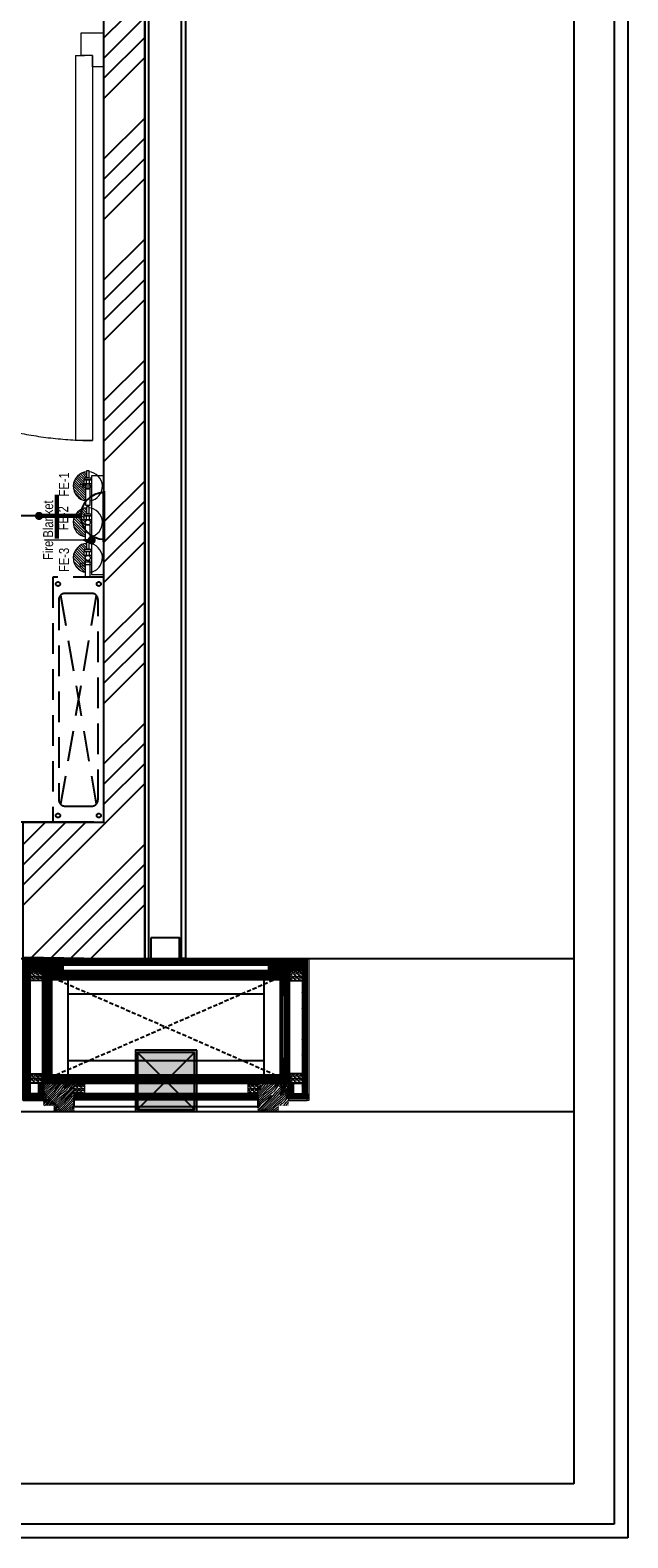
# Model space of a CAD drawing. Header units: millimetres. Extents: x 3004057 to 3043959, y -509231 to -485629.
# Tile 5 of 11: x 3009641 to 3011105, y -493597 to -489904. Entities that reach past the tile are written whole.
import ezdxf

# ---------------------------------------------------------------- set-up
doc = ezdxf.new("R2010")
doc.units = ezdxf.units.MM
doc.header["$LTSCALE"] = 1000
doc.header["$MEASUREMENT"] = 0
doc.header["$PDMODE"] = 3
doc.header["$PDSIZE"] = -1
for name, pattern in [('( Hidden )', [0.375, 0.25, -0.125]), ('DASHED', [0.75, 0.5, -0.25]), ('DASHED2', [0.375, 0.25, -0.125]), ('HIDDEN', [0.375, 0.25, -0.125])]:
    doc.linetypes.add(name, pattern=pattern)
doc.layers.get('0').update_dxf_attribs({"linetype": 'CONTINUOUS'})
doc.layers.get('Defpoints').update_dxf_attribs({"linetype": 'CONTINUOUS'})
for name, color, linetype in [('1', 1, 'CONTINUOUS'), ('2', 2, 'CONTINUOUS'), ('250', 250, 'CONTINUOUS'), ('6', 7, 'CONTINUOUS'), ('ELECTRICAL', 7, 'CONTINUOUS'), ('Equipment', 5, 'CONTINUOUS'), ('Equipment Name', 7, 'CONTINUOUS'), ('NOTES250', 4, 'CONTINUOUS'), ('PROPOSED ELEVATION', 150, 'CONTINUOUS'), ('PROPOSED M.S WORK', 150, 'CONTINUOUS'), ('PROPOSED PARTITION', 150, 'CONTINUOUS'), ('SHS150X150X5', 241, 'CONTINUOUS')]:
    doc.layers.add(name, color=color, linetype=linetype)
for name, color, linetype, lineweight in [('8', 8, 'CONTINUOUS', 0), ('9', 9, 'CONTINUOUS', 0), ('A1-WOOD', 11, 'CONTINUOUS', 15), ('door', 251, 'CONTINUOUS', 9), ('Fire Extinguisher', 1, 'CONTINUOUS', 0)]:
    doc.layers.add(name, color=color, linetype=linetype, lineweight=lineweight)
doc.layers.add('A1-SS SHEET', color=7, linetype='CONTINUOUS', lineweight=15, true_color=0xe77efc)
doc.styles.add('2.5 Arial_regular_annotative', font='arial.ttf', dxfattribs={"width": 0.8, "height": 2.5})
doc.styles.get("Standard").update_dxf_attribs({"font": 'arial.ttf'})
doc.dimstyles.new('TFS-Dim', dxfattribs={"dimtxt": 75, "dimasz": 20, "dimexe": 25, "dimexo": 25, "dimgap": 5, "dimtad": 0, "dimdec": 0, "dimzin": 0, "dimdsep": 46, "dimtxsty": 'Standard', "dimcen": 0.09, "dimclrd": 8, "dimclre": 8, "dimadec": 0, "dimazin": 0, "dimtfac": 1, "dimtdec": 0, "dimtofl": 0, "dimtmove": 0, "dimatfit": 3, "dimldrblk": 'DOT', "dimfxl": 1, "dimtolj": 1, "dimtzin": 0, "dimlwd": -1, "dimlwe": -1, "dimarcsym": 0})
pattern_1 = [(45, (-133790.86, -88292.746), (-25.455844, 25.455844), [19.2, -124.8]), (45, (-133793.404, -88290.2), (-25.455844, 25.455844), [27.44684, -116.55316]), (45, (-133795.95, -88287.655), (-25.455844, 25.455844), [34.976716, -109.023284]), (45, (-133798.495, -88285.11), (-25.455844, 25.455844), [34.976716, -109.023284]), (45, (-133801.04, -88282.564), (-25.455844, 25.455844), [27.44684, -116.55316]), (45, (-133803.587, -88280.018), (-25.455844, 25.455844), [19.2, -124.8]), (45, (-133806.132, -88277.473), (-25.455844, 25.455844), [25.255542, -118.744458]), (45, (-133808.678, -88274.927), (-25.455844, 25.455844), [102.870124, -41.129876]), (45, (-133811.223, -88272.38), (-25.455844, 25.455844), [94.623284, -49.376716]), (45, (-133813.77, -88269.836), (-25.455844, 25.455844), [14.861146, -129.138854]), (45, (-133762.01, -88267.29), (-25.455844, 25.455844), [10.976716, -133.023284]), (45, (-133762.794, -88262.08), (-25.455844, 25.455844), [12.965612, -131.034388]), (45, (-133760.025, -88254.218), (-25.455844, 25.455844), [5.46142, -138.53858]), (45, (-133765.058, -88249.185), (-25.455844, 25.455844), [5.46142, -138.53858]), (45, (-133772.92, -88251.954), (-25.455844, 25.455844), [12.965612, -131.034388]), (45, (-133778.13, -88251.168), (-25.455844, 25.455844), [10.976716, -133.023284]), (45, (-133782.334, -88251.977), (-25.455844, 25.455844), [19.327907, -124.672093]), (45, (-133795.624, -88253.388), (-25.455844, 25.455844), [66.738854, -77.261146]), (45, (-133742.368, -88244.255), (-25.455844, 25.455844), [3.423284, -140.576716]), (45, (-133744.913, -88241.71), (-25.455844, 25.455844), [8.23338, -135.76662]), (45, (-133747.46, -88239.164), (-25.455844, 25.455844), [16.150356, -127.849644]), (45, (-133750.004, -88236.62), (-25.455844, 25.455844), [26.04657, -117.95343]), (45, (-133752.55, -88234.073), (-25.455844, 25.455844), [34.29341, -109.70659]), (45, (-133755.095, -88231.527), (-25.455844, 25.455844), [41.823284, -102.176716]), (45, (-133761.03, -88232.37), (-25.455844, 25.455844), [46.61655, -97.38345]), (45, (-133716.18, -88218.07), (-25.455844, 25.455844), [9.589904, -134.410096]), (45, (-133719.254, -88214.69), (-25.455844, 25.455844), [17.074453, -126.925547]), (45, (-133716.313, -88206.32), (-25.455844, 25.455844), [10.976716, -133.023284]), (45, (-133717.1, -88201.11), (-25.455844, 25.455844), [12.965612, -131.034388]), (45, (-133714.33, -88193.25), (-25.455844, 25.455844), [5.46142, -138.53858]), (45, (-133719.363, -88188.216), (-25.455844, 25.455844), [5.46142, -138.53858]), (45, (-133727.225, -88190.985), (-25.455844, 25.455844), [12.965612, -131.034388]), (45, (-133732.435, -88190.2), (-25.455844, 25.455844), [10.976716, -133.023284]), (52.125016, (-133773.763, -88260.377), (101.8233768, 101.8233758), [14.17878, -276.062497]), (52.125016, (-133781.633, -88263.156), (101.8233768, 101.8233758), [14.191722, -276.049556]), (52.125016, (-133790.01, -88266.442), (101.8233768, 101.8233758), [19.349418, -270.89186]), (52.125016, (-133788.274, -88259.614), (101.8233768, 101.8233758), [9.67471, -280.56657]), (52.125016, (-133754.247, -88259.529), (101.8233768, 101.8233758), [19.349418, -270.89186]), (52.125016, (-133753.626, -88252.912), (101.8233768, 101.8233758), [14.191722, -276.049556]), (52.125016, (-133756.164, -88250.356), (101.8233768, 101.8233758), [14.17878, -276.062497]), (52.125016, (-133728.068, -88199.408), (101.8233768, 101.8233758), [14.17878, -276.062497]), (52.125016, (-133735.938, -88202.187), (101.8233768, 101.8233758), [14.191722, -276.049556]), (52.125016, (-133744.315, -88205.473), (101.8233768, 101.8233758), [19.349418, -270.89186]), (52.125016, (-133748.432, -88206.196), (101.8233768, 101.8233758), [9.67471, -280.56657]), (52.125016, (-133697.945, -88202.378), (101.8233768, 101.8233758), [14.512064, -275.729214]), (52.125016, (-133709.4, -88211.287), (101.8233768, 101.8233758), [29.024128, -261.21715]), (52.125016, (-133707.181, -88202.616), (101.8233768, 101.8233758), [21.263437, -268.97784]), (52.125016, (-133708.551, -88198.56), (101.8233768, 101.8233758), [19.349418, -270.89186]), (52.125016, (-133707.93, -88191.943), (101.8233768, 101.8233758), [14.191722, -276.049556]), (52.125016, (-133710.468, -88189.387), (101.8233768, 101.8233758), [14.17878, -276.062497]), (217.874984, (-133750.004, -88236.618), (-101.8233758, -101.8233768), [14.17878, -276.062497]), (37.874984, (-133777.282, -88279.17), (101.8233758, 101.8233768), [19.349418, -270.89186]), (37.874984, (-133773.996, -88270.793), (101.8233758, 101.8233768), [14.191722, -276.049556]), (37.874984, (-133771.218, -88262.923), (101.8233758, 101.8233768), [14.17878, -276.062497]), (217.874984, (-133752.55, -88234.073), (-101.8233758, -101.8233768), [14.191722, -276.049556]), (217.874984, (-133755.095, -88231.527), (-101.8233758, -101.8233768), [19.349418, -270.89186]), (217.874984, (-133761.03, -88232.37), (-101.8233758, -101.8233768), [9.67471, -280.56657]), (37.874984, (-133803.26, -88259.327), (101.8233758, 101.8233768), [9.67471, -280.56657]), (217.874984, (-133717.037, -88224.015), (-101.8233758, -101.8233768), [29.024128, -261.21715]), (217.874984, (-133716.181, -88218.068), (-101.8233758, -101.8233768), [29.024128, -261.21715]), (217.874984, (-133719.254, -88214.69), (-101.8233758, -101.8233768), [21.263437, -268.97784]), (37.874984, (-133731.587, -88218.2), (101.8233758, 101.8233768), [19.349418, -270.89186]), (37.874984, (-133728.3, -88209.824), (101.8233758, 101.8233768), [14.191722, -276.049556]), (37.874984, (-133725.522, -88201.954), (101.8233758, 101.8233768), [14.17878, -276.062497]), (217.874984, (-133704.309, -88175.65), (-101.8233758, -101.8233768), [14.17878, -276.062497]), (217.874984, (-133706.854, -88173.104), (-101.8233758, -101.8233768), [14.191722, -276.049556]), (217.874984, (-133709.4, -88170.558), (-101.8233758, -101.8233768), [19.349418, -270.89186]), (217.874984, (-133711.946, -88168.012), (-101.8233758, -101.8233768), [14.512064, -275.729214]), (45, (-133761.915, -88252.33), (-25.455844, 25.455844), [5.46142, -138.53858]), (45, (-133763.212, -88251.03), (-25.455844, 25.455844), [5.46142, -138.53858]), (45, (-133716.22, -88191.36), (-25.455844, 25.455844), [5.46142, -138.53858]), (45, (-133717.516, -88190.062), (-25.455844, 25.455844), [5.46142, -138.53858]), (37.874984, (-133767.751, -88256.868), (101.8233758, 101.8233768), [7.393872, -282.847406]), (52.125016, (-133767.751, -88256.868), (101.8233768, 101.8233758), [7.393872, -282.847406]), (217.874984, (-133753.514, -88242.63), (-101.8233758, -101.8233768), [7.393872, -282.847406]), (52.125016, (-133758.053, -88248.467), (101.8233768, 101.8233758), [7.393872, -282.847406]), (37.874984, (-133722.056, -88195.899), (101.8233758, 101.8233768), [7.393872, -282.847406]), (52.125016, (-133722.056, -88195.899), (101.8233768, 101.8233758), [7.393872, -282.847406]), (217.874984, (-133707.818, -88181.661), (-101.8233758, -101.8233768), [7.393872, -282.847406]), (52.125016, (-133712.357, -88187.497), (101.8233768, 101.8233758), [7.393872, -282.847406])]
pattern_2 = [(90, (-264122.1607, 233636.0665), (-3.175, 2e-16), []), (135, (-264122.161, 233636.0665), (-6.34999567, -6.34999567), [4.49012806, -8.98025612])]
pattern_3 = [(135, (85579.499, -135167.25), (-10.00000027, -3e-15), [4.242641, -9.899495]), (153.434949, (85576.499, -135164.25), (-10.0000001, -3e-08), [4.472136, -17.888544]), (135, (85572.499, -135162.25), (-3e-15, 10.00000027), [1.414214, -12.727922]), (116.565051, (85571.499, -135161.25), (3e-08, 10.0000001), [4.472136, -17.888544]), (135, (85579.499, -135163.25), (-10.00000027, -3e-15), [4.242641, -9.899495]), (146.309932, (85577.499, -135167.25), (-10.00000007, 8e-08), [3.605551, -32.449961]), (146.309932, (85575.499, -135162.25), (-10.00000007, 8e-08), [3.605551, -32.449961]), (116.565051, (85573.499, -135167.25), (3e-08, 10.0000001), [4.472136, -17.888544]), (146.309932, (85577.499, -135157.25), (-10.00000007, 8e-08), [3.605551, -32.449961]), (146.309932, (85575.499, -135152.25), (-10.00000007, 8e-08), [3.605551, -32.449961])]
pattern_4 = [(45, (-117.4317, 31.781), (-2.245064, 2.245064), []), (45, (-115.1867, 31.781), (-2.245064, 2.245064), [1.5875, -0.79375])]

# ---------------------------------------------------------------- blocks, each defined once
blk = doc.blocks.new('A$C5D035AAD')
at = {"true_color": 0xeb0000}
h = blk.add_hatch(color=1, dxfattribs=at)
h.dxf.hatch_style = 1
h.paths.add_polyline_path([(-75, -75), (75, -75), (75, 75), (-75, 75)])
at = {"layer": 'SHS150X150X5', "lineweight": -3}
for p, q in [((-70, -70), (70, 70)), ((-70, 70), (70, -70))]:
    blk.add_line(p, q, dxfattribs=at)
for points in [[(-75, -75), (75, -75), (75, 75), (-75, 75)], [(-70, -70), (70, -70), (70, 70), (-70, 70)]]:
    blk.add_lwpolyline(points, close=True, dxfattribs=at)
blk = doc.blocks.new('*U438')
for points in [[(0, 0), (4690.8, 0), (4690.8, -10), (0, -10)], [(0, -100), (4690.8, -100), (4690.8, -90), (0, -90)]]:
    blk.add_lwpolyline(points, close=True)
at = {"color": 8}
blk.add_lwpolyline([(4640.8, -15), (4690.8, -15), (4690.8, -85), (4640.8, -85)], close=True, dxfattribs=at)
blk = doc.blocks.new('MS-C1')
at = {"layer": 'PROPOSED M.S WORK', "lineweight": 5, "true_color": 0x545454}
h = blk.add_hatch(dxfattribs=at)
h.set_pattern_fill('ANSI33', color=251, scale=0.5)
h.set_pattern_definition([(45, (-290, 65), (-2.24506, 2.24506), []), (45, (-287.755, 65), (-2.24506, 2.24506), [1.5875, -0.79375])])
edge = h.paths.add_edge_path()
edge.add_line((-240, 115), (-290, 115))
edge.add_line((-290, 115), (-290, 65))
edge.add_line((-290, 65), (-286.4, 66.8))
edge.add_arc((-287.5, 69), 2.5, 296.5651, 360)
edge.add_line((-285, 69), (-285, 110))
edge.add_line((-285, 110), (-244, 110))
edge.add_arc((-244, 112.5), 2.5, 270, 333.4349)
edge.add_line((-241.8, 111.4), (-240, 115))
h = blk.add_hatch(dxfattribs=at)
h.set_pattern_fill('ANSI33', color=251, scale=0.5)
h.set_pattern_definition([(45, (-117.4317, 4.781), (-2.245064, 2.245064), []), (45, (-115.1867, 4.781), (-2.245064, 2.245064), [1.5875, -0.79375])])
edge = h.paths.add_edge_path()
edge.add_line((240, 115), (290, 115))
edge.add_line((290, 115), (290, 65))
edge.add_line((290, 65), (286.4, 66.8))
edge.add_arc((287.5, 69), 2.5, 180, 243.4349, ccw=False)
edge.add_line((285, 69), (285, 110))
edge.add_line((285, 110), (244, 110))
edge.add_arc((244, 112.5), 2.5, 206.5651, 270, ccw=False)
edge.add_line((241.8, 111.4), (240, 115))
h = blk.add_hatch(dxfattribs=at)
h.set_pattern_fill('ANSI33', color=251, scale=0.5)
h.set_pattern_definition(pattern_4)
edge = h.paths.add_edge_path()
edge.add_line((-240, -138), (-290, -138))
edge.add_line((-290, -138), (-290, -88))
edge.add_line((-290, -88), (-286.4, -89.8))
edge.add_arc((-287.5, -92), 2.5, 0, 63.4349, ccw=False)
edge.add_line((-285, -92), (-285, -133))
edge.add_line((-285, -133), (-244, -133))
edge.add_arc((-244, -135.5), 2.5, 26.5651, 90, ccw=False)
edge.add_line((-241.8, -134.4), (-240, -138))
h = blk.add_hatch(dxfattribs=at)
h.set_pattern_fill('ANSI33', color=251, scale=0.5)
h.set_pattern_definition(pattern_4)
edge = h.paths.add_edge_path()
edge.add_line((240, -138), (290, -138))
edge.add_line((290, -138), (290, -88))
edge.add_line((290, -88), (286.4, -89.8))
edge.add_arc((287.5, -92), 2.5, 116.5651, 180)
edge.add_line((285, -92), (285, -133))
edge.add_line((285, -133), (244, -133))
edge.add_arc((244, -135.5), 2.5, 90, 153.4349)
edge.add_line((241.8, -134.4), (240, -138))
at = {"layer": 'PROPOSED M.S WORK', "linetype": 'DASHED', "ltscale": 0.02}
for p, q in [((-290, 115), (290, -138)), ((290, 115), (-290, -138))]:
    blk.add_line(p, q, dxfattribs=at)
at = {"layer": 'PROPOSED M.S WORK'}
for p, q in [((-285, -128), (-285, 105)), ((-280, -128), (-280, 105)), ((-240, -128), (-240, 105)), ((240, -128), (240, 105)), ((280, -128), (280, 105)), ((285, -128), (285, 105))]:
    blk.add_line(p, q, dxfattribs=at)
for points in [[(-240, 115), (-290, 115), (-290, 65), (-286.4, 66.8, 0.284079), (-285, 69), (-285, 110), (-244, 110, 0.284079), (-241.8, 111.4), (-240, 115)], [(240, 115), (290, 115), (290, 65), (286.4, 66.8, -0.284079), (285, 69), (285, 110), (244, 110, -0.284079), (241.8, 111.4), (240, 115)], [(-240, -138), (-290, -138), (-290, -88), (-286.4, -89.8, -0.284079), (-285, -92), (-285, -133), (-244, -133, -0.284079), (-241.8, -134.4), (-240, -138)], [(240, -138), (290, -138), (290, -88), (286.4, -89.8, 0.284079), (285, -92), (285, -133), (244, -133, 0.284079), (241.8, -134.4), (240, -138)]]:
    blk.add_lwpolyline(points, format="xyb", dxfattribs=at)
blk.add_lwpolyline([(-290, 115), (290, 115), (290, -138), (-290, -138)], close=True, dxfattribs=at)
for points in [[(-285, 110), (285, 110)], [(-285, 105), (285, 105)], [(-240, 70), (240, 70)], [(-240, -93), (240, -93)], [(-285, -128), (285, -128)], [(-285, -133), (285, -133)]]:
    blk.add_lwpolyline(points, dxfattribs=at)
blk = doc.blocks.new('A$C47C848D8')
at = {"layer": '2'}
h = blk.add_hatch(color=40, dxfattribs=at)
h.dxf.hatch_style = 1
h.paths.add_polyline_path([(-225, -174.7), (225, -174.7), (225, -176.2), (-225, -176.2)])
at = {"layer": '250'}
h = blk.add_hatch(dxfattribs=at)
h.set_pattern_fill('DOLMIT', color=256, scale=0.5, angle=90)
h.set_pattern_definition(pattern_2)
h.paths.add_polyline_path([(334, -162.7), (346, -162.7), (346, 165.3), (334, 165.3)])
h.paths.add_polyline_path([(-334, 153.3), (334, 153.3), (334, 165.3), (-334, 165.3)])
h.paths.add_polyline_path([(-334, -162.7), (-346, -162.7), (-346, 165.3), (-334, 165.3)])
h.paths.add_polyline_path([(-312, -137.5), (-300, -137.5), (-300, -162.7), (-312, -162.7)])
h.paths.add_polyline_path([(-300, -162.7), (-346, -162.7), (-346, -174.7), (-300, -174.7)])
h.paths.add_polyline_path([(300, -162.7), (346, -162.7), (346, -174.7), (300, -174.7)])
h.paths.add_polyline_path([(312, -137.5), (300, -137.5), (300, -162.7), (312, -162.7)])
h.paths.add_polyline_path([(334, 139.5), (252, 139.5), (252, 153.3), (334, 153.3)])
h.paths.add_polyline_path([(-334, 139.5), (-252, 139.5), (-252, 153.3), (-334, 153.3)])
h = blk.add_hatch(dxfattribs=at)
h.set_pattern_fill('DOLMIT', color=256, scale=0.5, angle=90)
h.set_pattern_definition(pattern_2)
h.paths.add_polyline_path([(-290, -125.5), (290, -125.5), (290, -137.5), (-290, -137.5)])
h.paths.add_polyline_path([(-302, 139.5), (-290, 139.5), (-290, -137.5), (-302, -137.5)])
h.paths.add_polyline_path([(290, -137.5), (302, -137.5), (302, 139.5), (290, 139.5)])
h.paths.add_polyline_path([(-290, 139.5), (290, 139.5), (290, 127.5), (-290, 127.5)])
h = blk.add_hatch(dxfattribs=at)
h.set_pattern_fill('DOLMIT', color=256, scale=0.5, angle=90)
h.set_pattern_definition(pattern_2)
h.paths.add_polyline_path([(225, -162.7), (-225, -162.7), (-225, -174.7), (225, -174.7)])
at = {"layer": '8'}
h = blk.add_hatch(dxfattribs=at)
h.set_pattern_fill('PGRAIN', color=256, scale=1.2, angle=45, style=0)
h.set_pattern_definition(pattern_1)
h.paths.add_polyline_path([(-300, -137.5), (-225, -137.5), (-225, -205.7), (-275, -205.7), (-275, -191.2), (-300, -191.2)])
h = blk.add_hatch(dxfattribs=at)
h.set_pattern_fill('PGRAIN', color=256, scale=1.2, angle=45, style=0)
h.set_pattern_definition(pattern_1)
h.paths.add_polyline_path([(300, -137.5), (225, -137.5), (225, -205.7), (275, -205.7), (275, -191.2), (300, -191.2)])
at = {"layer": '9'}
h = blk.add_hatch(dxfattribs=at)
h.set_pattern_fill('CSWOOD2', color=256, angle=90)
h.set_pattern_definition(pattern_3)
h.paths.add_polyline_path([(-302, 114.5), (-334, 114.5), (-334, 139.5), (-302, 139.5)])
h = blk.add_hatch(dxfattribs=at)
h.set_pattern_fill('CSWOOD2', color=256, angle=90)
h.set_pattern_definition(pattern_3)
h.paths.add_polyline_path([(302, 114.5), (334, 114.5), (334, 139.5), (302, 139.5)])
h = blk.add_hatch(dxfattribs=at)
h.set_pattern_fill('CSWOOD2', color=256, angle=90)
h.set_pattern_definition(pattern_3)
h.paths.add_polyline_path([(-302, -112.5), (-334, -112.5), (-334, -137.5), (-302, -137.5)])
h = blk.add_hatch(dxfattribs=at)
h.set_pattern_fill('CSWOOD2', color=256, angle=90)
h.set_pattern_definition([(135, (85684.999, -135192.363), (-10.00000027, -3e-15), [4.242641, -9.899495]), (153.434949, (85681.999, -135189.3632), (-10.0000001, -3e-08), [4.472136, -17.888544]), (135, (85677.999, -135187.363), (-3e-15, 10.00000027), [1.414214, -12.727922]), (116.565051, (85676.999, -135186.3632), (3e-08, 10.0000001), [4.472136, -17.888544]), (135, (85684.999, -135188.363), (-10.00000027, -3e-15), [4.242641, -9.899495]), (146.309932, (85682.999, -135192.363), (-10.00000007, 8e-08), [3.605551, -32.449961]), (146.309932, (85680.999, -135187.363), (-10.00000007, 8e-08), [3.605551, -32.449961]), (116.565051, (85678.999, -135192.3632), (3e-08, 10.0000001), [4.472136, -17.888544]), (146.309932, (85682.999, -135182.363), (-10.00000007, 8e-08), [3.605551, -32.449961]), (146.309932, (85680.999, -135177.363), (-10.00000007, 8e-08), [3.605551, -32.449961])])
h.paths.add_polyline_path([(-200, -137.5), (-225, -137.5), (-225, -162.7), (-200, -162.7)])
h = blk.add_hatch(dxfattribs=at)
h.set_pattern_fill('CSWOOD2', color=256, angle=90)
h.set_pattern_definition([(135, (86109.999, -135192.363), (-10.00000027, -3e-15), [4.242641, -9.899495]), (153.434949, (86106.999, -135189.3632), (-10.0000001, -3e-08), [4.472136, -17.888544]), (135, (86102.999, -135187.363), (-3e-15, 10.00000027), [1.414214, -12.727922]), (116.565051, (86101.999, -135186.3632), (3e-08, 10.0000001), [4.472136, -17.888544]), (135, (86109.999, -135188.363), (-10.00000027, -3e-15), [4.242641, -9.899495]), (146.309932, (86107.999, -135192.363), (-10.00000007, 8e-08), [3.605551, -32.449961]), (146.309932, (86105.999, -135187.363), (-10.00000007, 8e-08), [3.605551, -32.449961]), (116.565051, (86103.999, -135192.3632), (3e-08, 10.0000001), [4.472136, -17.888544]), (146.309932, (86107.999, -135182.363), (-10.00000007, 8e-08), [3.605551, -32.449961]), (146.309932, (86105.999, -135177.363), (-10.00000007, 8e-08), [3.605551, -32.449961])])
h.paths.add_polyline_path([(225, -137.5), (200, -137.5), (200, -162.7), (225, -162.7)])
h = blk.add_hatch(dxfattribs=at)
h.set_pattern_fill('CSWOOD2', color=256, angle=90)
h.set_pattern_definition(pattern_3)
h.paths.add_polyline_path([(302, -112.5), (334, -112.5), (334, -137.5), (302, -137.5)])
at = {"layer": '1'}
for points in [[(-334, -162.7), (-346, -162.7), (-346, 165.3), (-334, 165.3)], [(-334, 153.3), (334, 153.3), (334, 165.3), (-334, 165.3)], [(-334, 139.5), (-252, 139.5), (-252, 153.3), (-334, 153.3)], [(334, 139.5), (252, 139.5), (252, 153.3), (334, 153.3)], [(334, -162.7), (346, -162.7), (346, 165.3), (334, 165.3)], [(-302, 139.5), (-290, 139.5), (-290, -137.5), (-302, -137.5)], [(-290, 139.5), (290, 139.5), (290, 127.5), (-290, 127.5)], [(290, -137.5), (302, -137.5), (302, 139.5), (290, 139.5)], [(-312, -137.5), (-300, -137.5), (-300, -162.7), (-312, -162.7)], [(-290, -125.5), (290, -125.5), (290, -137.5), (-290, -137.5)], [(312, -137.5), (300, -137.5), (300, -162.7), (312, -162.7)], [(-300, -162.7), (-346, -162.7), (-346, -174.7), (-300, -174.7)], [(225, -162.7), (-225, -162.7), (-225, -174.7), (225, -174.7)], [(300, -162.7), (346, -162.7), (346, -174.7), (300, -174.7)]]:
    blk.add_lwpolyline(points, close=True, dxfattribs=at)
at = {"layer": '2', "color": 40}
blk.add_lwpolyline([(-225, -174.7), (225, -174.7), (225, -176.2), (-225, -176.2)], close=True, dxfattribs=at)
at = {"layer": '6', "linetype": 'ByBlock', "const_width": 1}
for points in [[(-225, -137.5), (-300, -137.5), (-300, -191.2), (-275, -191.2), (-275, -205.7), (-225, -205.7)], [(225, -137.5), (300, -137.5), (300, -191.2), (275, -191.2), (275, -205.7), (225, -205.7)]]:
    blk.add_lwpolyline(points, close=True, dxfattribs=at)
at = {"layer": '6'}
blk.add_lwpolyline([(-225, -176.2), (225, -176.2), (225, -194.2), (-225, -194.2)], close=True, dxfattribs=at)
at = {"layer": 'A1-SS SHEET'}
for points in [[(-350, -178.7), (-346, -178.7), (-346, 169.3), (-350, 169.3)], [(-346, 169.3), (346, 169.3), (346, 165.3), (-346, 165.3)], [(346, 169.3), (350, 169.3), (350, -178.7), (346, -178.7)], [(-300, -174.7), (-346, -174.7), (-346, -178.7), (-300, -178.7)], [(346, -174.7), (300, -174.7), (300, -178.7), (346, -178.7)]]:
    blk.add_lwpolyline(points, close=True, dxfattribs=at)
at = {"layer": 'A1-WOOD'}
for points in [[(-302, 114.5), (-334, 114.5), (-334, 139.5), (-302, 139.5)], [(302, 114.5), (334, 114.5), (334, 139.5), (302, 139.5)], [(-302, -137.5), (-334, -137.5), (-334, -112.5), (-302, -112.5)], [(-225, -137.5), (-200, -137.5), (-200, -162.7), (-225, -162.7)], [(200, -162.7), (225, -162.7), (225, -137.5), (200, -137.5)], [(302, -137.5), (334, -137.5), (334, -112.5), (302, -112.5)]]:
    blk.add_lwpolyline(points, close=True, dxfattribs=at)
blk.add_blockref('MS-C1', (0, 12.5))
blk = doc.blocks.new('asfsdasad')
at = {"lineweight": 13}
for p, q in [((511760.89, 100288.07), (511715.81, 100288.07)), ((511715.81, 100286.08), (511715.81, 100288.07)), ((511760.89, 100288.07), (511760.89, 100287.01)), ((511760.89, 100286.08), (511715.81, 100286.08))]:
    blk.add_line(p, q, dxfattribs=at)
for points in [[(511759.53, 100332.54), (511759.53, 100331.21), (511760.86, 100331.21), (511760.86, 100329.89), (511763.51, 100329.89), (511763.51, 100332.54)], [(511759.56, 100284.76), (511759.56, 100286.08), (511760.89, 100286.08), (511760.89, 100287.41), (511763.54, 100287.41), (511763.54, 100284.76)]]:
    blk.add_lwpolyline(points, close=True, dxfattribs=at)
at = {"linetype": 'HIDDEN', "lineweight": 13, "ltscale": 12}
blk.add_arc((511761.3, 100285.74), 45.48, 87.1799, 179.569, dxfattribs=at)
blk = doc.blocks.new('A$C0449149f')
at = {"layer": 'Equipment', "color": 1, "linetype": 'DASHED2', "ltscale": 0.3}
for p, q in [((-81.1, 606.1), (6.1, 93.9)), ((6.1, 606.1), (-81.1, 93.9))]:
    blk.add_line(p, q, dxfattribs=at)
at = {"layer": 'Equipment', "linetype": 'DASHED2', "ltscale": 0.3}
blk.add_lwpolyline([(25, 50), (25, 650), (-100, 650), (-100, 50)], close=True, dxfattribs=at)
at = {"layer": 'Equipment', "color": 4, "linetype": 'DASHED2', "ltscale": 0.3}
blk.add_lwpolyline([(10.5, 104.5), (10.5, 595.5, 0.414214), (-4.5, 610.5), (-70.5, 610.5, 0.414214), (-85.5, 595.5), (-85.5, 104.5, 0.414214), (-70.5, 89.5), (-4.5, 89.5, 0.414214)], format="xyb", close=True, dxfattribs=at)
at = {"layer": 'Equipment Name', "linetype": 'DASHED2'}
for centre in [(-87.5, 633.6), (12.5, 633.6), (-87.5, 66.4), (12.5, 66.4)]:
    blk.add_circle(centre, 5.15, dxfattribs=at)
blk = doc.blocks.new('A$C84a09421')
at = {"layer": 'Fire Extinguisher', "color": 1, "linetype": 'Continuous', "lineweight": 0, "ltscale": 250}
for p, q in [((-40, 0), (0, 0)), ((-40, -156), (-40, 0)), ((0, 0), (0, -156)), ((-54, -202), (14, -202)), ((14, -239), (-54, -239)), ((-47, -239), (8, -239)), ((-47, -259), (-47, -239)), ((8, -259), (-47, -259)), ((0, -156), (-40, -156)), ((-34, -239), (-34, -202)), ((-29, -259), (-11, -259)), ((-29, -327), (-29, -259)), ((-11, -259), (-11, -327)), ((-5, -239), (-5, -202)), ((8, -239), (8, -259)), ((14, -202), (14, -239)), ((-11, -327), (-29, -327))]:
    blk.add_line(p, q, dxfattribs=at)
at = {"layer": 'Fire Extinguisher', "linetype": 'Continuous'}
for p, q in [((0, -44), (115, -158)), ((0, -66), (116, -183)), ((0, -89), (114, -203)), ((0, -111), (110, -221)), ((0, -134), (103, -237)), ((32, -52), (106, -127)), ((-11, -259), (34, -304)), ((-5, -197), (0, -202)), ((-1, -156), (95, -252)), ((3, -182), (86, -265)), ((8, -255), (49, -296)), ((14, -216), (75, -277)), ((14, -239), (63, -287)), ((-11, -281), (17, -310)), ((-11, -304), (-1, -314))]:
    blk.add_line(p, q, dxfattribs=at)
at = {"layer": 'Fire Extinguisher', "color": 1, "linetype": 'Continuous', "lineweight": 0, "ltscale": 250}
blk.add_circle((-20, -179), 23, dxfattribs=at)
for start, end in [(98.3362, 266.3055), (273.6945, 81.6638)]:
    blk.add_arc((-20, -179), 136, start, end, dxfattribs=at)
blk = doc.blocks.new('A$Caf37352f')
at = {"layer": 'Fire Extinguisher', "color": 3, "linetype": 'Continuous', "lineweight": 0, "ltscale": 250}
for p, q in [((-20, 179), (20, 179)), ((-20, 23), (-20, 179)), ((20, 179), (20, 23)), ((20, 23), (-20, 23)), ((-34, -23), (34, -23)), ((34, -60), (-34, -60)), ((-27, -60), (27, -60)), ((-27, -80), (-27, -60)), ((27, -80), (-27, -80)), ((-14, -60), (-14, -23)), ((-9, -80), (9, -80)), ((-9, -148), (-9, -80)), ((9, -80), (9, -148)), ((14, -60), (14, -23)), ((27, -60), (27, -80)), ((34, -23), (34, -60)), ((9, -148), (-9, -148))]:
    blk.add_line(p, q, dxfattribs=at)
at = {"layer": 'Fire Extinguisher', "color": 3, "linetype": 'Continuous'}
for p, q in [((136, 7, 0), (20, 124, 0)), ((135, -16, 0), (20, 99, 0)), ((131, -37, 0), (20, 75, 0)), ((125, -55, 0), (20, 50, 0)), ((116, -71, 0), (20, 26, 0)), ((131, 37, 0), (37, 131, 0)), ((100, 93, 0), (93, 100, 0)), ((50, -127, 0), (9, -86, 0)), ((31, -133, 0), (9, -111, 0)), ((9, -136, 0), (9, -135, 0)), ((19, -23, 0), (14, -18, 0)), ((106, -85, 0), (23, -2, 0)), ((66, -119, 0), (27, -80, 0)), ((81, -109, 0), (32, -60, 0)), ((94, -98, 0), (34, -38, 0))]:
    blk.add_line(p, q, dxfattribs=at)
at = {"layer": 'Fire Extinguisher', "color": 3, "linetype": 'Continuous', "lineweight": 0, "ltscale": 250}
blk.add_circle((0, 0), 23, dxfattribs=at)
for start, end in [(98.3362, 266.3055), (273.6945, 81.6638)]:
    blk.add_arc((0, 0), 136, start, end, dxfattribs=at)
blk = doc.blocks.new('A$Cb795810a')
at = {"layer": 'Fire Extinguisher', "color": 6, "linetype": 'Continuous', "lineweight": 0, "ltscale": 250}
for p, q in [((-20, 179), (20, 179)), ((-20, 23), (-20, 179)), ((20, 179), (20, 23)), ((20, 23), (-20, 23)), ((-34, -23), (34, -23)), ((34, -60), (-34, -60)), ((-27, -60), (27, -60)), ((-27, -80), (-27, -60)), ((27, -80), (-27, -80)), ((-14, -60), (-14, -23)), ((-9, -80), (9, -80)), ((-9, -148), (-9, -80)), ((9, -80), (9, -148)), ((14, -60), (14, -23)), ((27, -60), (27, -80)), ((34, -23), (34, -60)), ((9, -148), (-9, -148))]:
    blk.add_line(p, q, dxfattribs=at)
at = {"layer": 'Fire Extinguisher', "color": 6, "linetype": 'Continuous'}
for p, q in [((114, -75, 0), (16, 23, 0)), ((136, 1, 0), (20, 118, 0)), ((134, -22, 0), (20, 93, 0)), ((130, -42, 0), (20, 68, 0)), ((123, -59, 0), (20, 44, 0)), ((133, 29, 0), (29, 133, 0)), ((118, 69, 0), (69, 118, 0)), ((45, -129, 0), (9, -92, 0)), ((26, -134, 0), (9, -117, 0)), ((13, -23, 0), (11, -20, 0)), ((62, -121, 0), (21, -80, 0)), ((103, -89, 0), (22, -7, 0)), ((78, -112, 0), (27, -62, 0)), ((91, -101, 0), (34, -44, 0))]:
    blk.add_line(p, q, dxfattribs=at)
at = {"layer": 'Fire Extinguisher', "color": 6, "linetype": 'Continuous', "lineweight": 0, "ltscale": 250}
blk.add_circle((0, 0), 23, dxfattribs=at)
for start, end in [(98.3362, 266.3055), (273.6945, 81.6638)]:
    blk.add_arc((0, 0), 136, start, end, dxfattribs=at)
blk = doc.blocks.new('A$C74c53b19')
at = {"layer": 'Fire Extinguisher'}
blk.add_lwpolyline([(-54.6, -57.4), (404.4, -57.4), (404.4, 0), (-54.6, 0)], close=True, dxfattribs=at)
for points in [[(0, 0), (1.1, 3.6), (4.8, 18.8), (-2.1, 36), (-5.8, 54.4), (-20.7, 55.3), (-6, 28.4), (-7.4, 14.1), (-9.7, -2.8), (-9.7, 1.3), (-9.7, 2.2)], [(349.8, 0), (348.7, 3.6), (344.9, 18.8), (351.9, 36), (355.6, 54.4), (370.5, 55.3), (355.8, 28.4), (357.2, 14.1), (359.4, -2.8), (359.4, 1.3), (359.4, 2.2)]]:
    blk.add_open_spline(points, degree=3, knots=[45.919736, 45.919736, 45.919736, 45.919736, 117.751274, 355.813113, 404.916164, 451.597473, 562.986011, 755.471642, 805.849052, 820.345688, 820.345688, 820.345688, 820.345688], dxfattribs=at)
blk = doc.blocks.new('_Dot')
at = {"color": 0, "linetype": 'ByBlock', "lineweight": -2}
blk.add_line((-0.5, 0), (-1, 0), dxfattribs=at)
at = {"color": 0, "linetype": 'ByBlock', "const_width": 0.5}
blk.add_lwpolyline([(-0.25, 0, 1), (0.25, 0, 1)], format="xyb", close=True, dxfattribs=at)
blk = doc.blocks.new('A$C21C85089')
at = {"layer": 'ELECTRICAL'}
for points, const_width in [([(-42, 108.5), (43.4, 108.5)], 4.7), ([(0, 69.7), (0, 0)], 7.15), ([(-35.8, 30), (38, 30)], 7.15)]:
    blk.add_lwpolyline(points, dxfattribs=dict(at, const_width=const_width))
blk.add_arc((0, 108.5), 38.8, 180, 0, dxfattribs=at)
blk = doc.blocks.new('*D527')
at = {"layer": 'Defpoints', "color": 0, "transparency": 16777216}
for p in [(3009764.9, -491093.7), (3009485.5, -491844), (3009821.7, -491844)]:
    blk.add_point(p, dxfattribs=at)
at = {"layer": 'ELECTRICAL', "color": 8, "transparency": 16777216}
for p, q in [((3009739.9, -491093.7), (3009460.5, -491093.7)), ((3009485.5, -491113.7), (3009485.5, -491234.3)), ((3009485.5, -491824), (3009485.5, -491703.4)), ((3009796.7, -491844), (3009460.5, -491844))]:
    blk.add_line(p, q, dxfattribs=at)
for points in [[(3009482.2, -491113.7), (3009488.9, -491113.7), (3009485.5, -491093.7)], [(3009482.2, -491824), (3009488.9, -491824), (3009485.5, -491844)]]:
    blk.add_solid(points, dxfattribs=at)
at = {"layer": 'ELECTRICAL', "color": 0, "transparency": 16777216, "insert": (3009485.5, -491468.9), "char_height": 75, "attachment_point": 5, "rotation": 90}
blk.add_mtext('\\A1;750 [2\'-6"]', dxfattribs=at)

msp = doc.modelspace()

# ---------------------------------------------------------------- hatches: boundary and pattern name
at = {"ltscale": 0.5, "true_color": 0x119c8c}
h = msp.add_hatch(dxfattribs=at)
h.set_pattern_fill('ANSI34', color=134, scale=11, angle=180)
h.set_pattern_definition([(225, (4347815.6, -892235.44), (148.174226, -148.174226), []), (225, (4347766.2, -892235.44), (148.174226, -148.174226), []), (225, (4347716.82, -892235.44), (148.174226, -148.174226), []), (225, (4347667.43, -892235.44), (148.174226, -148.174226), [])])
h.paths.add_polyline_path([(3004957, -491826.1), (3005157, -491826.1), (3005157, -492177.6), (3005257, -492177.6), (3005257, -491726.1), (3005057, -491726.1), (3005057, -487586.7), (3005057, -487236.7), (3005057, -487160.6), (3009821.7, -487160.6), (3009821.7, -487236.7), (3009821.7, -487586.7), (3009821.7, -491844), (3009624, -491844), (3009624, -492177.6), (3009624.1, -492177.6), (3009624.1, -492174.1), (3009820.8, -492177.6), (3009921.7, -492177.6), (3009921.7, -487486.7), (3009899, -487486.7), (3009899, -487336.7), (3009921.7, -487336.7), (3009921.7, -487060.6), (3004957, -487060.6), (3004957, -487336.7), (3004982, -487336.7), (3004982, -487486.7), (3004957, -487486.7)])
h.paths.add_polyline_path([(3009624, -492525.6), (3009624, -492177.6)])
h.paths.add_polyline_path([(3005257, -492525.6), (3005257, -492177.6)])

# ---------------------------------------------------------------- linework, layer by layer
at = {"layer": '2', "ltscale": 0.5}
for points in [[(3011071.9, -493563.4), (3004090.5, -493563.4), (3004090.5, -486220.3), (3011071.9, -486220.3)], [(3010973.2, -493464.7), (3004189.1, -493464.7), (3004189.1, -486318.9), (3010973.2, -486318.9)]]:
    msp.add_lwpolyline(points, close=True, dxfattribs=at)
at = {"layer": 'Defpoints', "ltscale": 0.5}
msp.add_lwpolyline([(3011105.3, -493596.8), (3004057.1, -493596.8), (3004057.1, -486186.9), (3011105.3, -486186.9)], close=True, dxfattribs=at)
at = {"layer": 'NOTES250', "ltscale": 0.5}
for points in [[(3009624.1, -492425.6), (3009624.1, -492174.1), (3009921.7, -492179.4), (3009921.7, -487586.7), (3009921.7, -487236.7), (3009921.7, -487060.6), (3004957, -487060.6), (3004957, -487236.7), (3004957, -487586.7), (3004957, -491826.1), (3005257, -491826.1), (3005257, -492525.6)], [(3009624, -492525.6), (3009624, -492525.6), (3009624, -491844), (3009821.7, -491844), (3009821.7, -487586.7), (3009821.7, -487236.7), (3009821.7, -487160.6), (3005057, -487160.6), (3005057, -487236.7), (3005057, -487586.7), (3005057, -491726.1), (3005257, -491726.1), (3005257, -492525.6)]]:
    msp.add_lwpolyline(points, dxfattribs=at)
at = {"layer": 'PROPOSED ELEVATION', "linetype": '( Hidden )', "ltscale": 1000}
for points in [[(3004189.1, -492177.6), (3010973.2, -492177.6)], [(3004189.1, -492552.6), (3010973.2, -492552.6)]]:
    msp.add_lwpolyline(points, dxfattribs=at)

# ---------------------------------------------------------------- block references
msp.add_blockref('A$C47C848D8', (3009974, -492346.8))
at = {"layer": 'door', "xscale": 20.92795938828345, "yscale": 20.92795938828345, "zscale": 20.92795938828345, "rotation": 90.00000000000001}
msp.add_blockref('asfsdasad', (5108577, -11200077), dxfattribs=at)
at = {"layer": 'ELECTRICAL', "xscale": 1.464380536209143, "yscale": 1.464380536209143, "zscale": 1.464380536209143, "rotation": 269.9697454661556}
msp.add_blockref('A$C21C85089', (3009662.7, -491093.7), dxfattribs=at)
at = {"layer": 'Equipment', "ltscale": 100}
msp.add_blockref('A$C0449149f', (3009796.7, -491894), dxfattribs=at)
at = {"layer": 'Fire Extinguisher'}
for name, p, xscale, yscale, zscale, rotation in [('A$C84a09421', (3009777, -491068.3), 0.2629318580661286, 0.2629318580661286, 0.2629318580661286, 180), ('A$C74c53b19', (3009791.5, -491208.3), 0.5258637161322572, 0.5258637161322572, 0.5258637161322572, 90), ('A$Caf37352f', (3009782.2, -491109.6), 0.2629318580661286, 0.2629318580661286, 0.2629318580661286, 180), ('A$Cb795810a', (3009782.2, -491196.5), 0.2629318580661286, 0.2629318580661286, 0.2629318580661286, 180)]:
    msp.add_blockref(name, p, dxfattribs=dict(at, xscale=xscale, yscale=yscale, zscale=zscale, rotation=rotation))
at = {"layer": 'PROPOSED PARTITION', "xscale": -1, "rotation": 90}
msp.add_blockref('*U438', (3009921.7, -487486.7), dxfattribs=at)
at = {"layer": 'SHS150X150X5', "lineweight": -3, "rotation": 180}
msp.add_blockref('A$C5D035AAD', (3009974, -492477.6), dxfattribs=at)
msp.add_blockref('A$C5D035AAD', (3009974, -492477.6), dxfattribs=at)

# ---------------------------------------------------------------- texts
at = {"layer": 'Fire Extinguisher', "color": 1, "style": '2.5 Arial_regular_annotative', "width": 0.8}
msp.add_text('FE-1', height=24.49, rotation=90, dxfattribs=at).set_placement((3009736.1, -491046.2, 0))
at = {"layer": 'Fire Extinguisher', "color": 3, "style": '2.5 Arial_regular_annotative', "width": 0.8}
msp.add_text('FE-2', height=24.49, rotation=90, dxfattribs=at).set_placement((3009734.3, -491129.2, 0))
at = {"layer": 'Fire Extinguisher', "color": 6, "style": '2.5 Arial_regular_annotative', "width": 0.8}
msp.add_text('FE-3', height=24.49, rotation=90, dxfattribs=at).set_placement((3009736.2, -491231.1, 0))
at = {"layer": 'Fire Extinguisher', "color": 1, "insert": (3009672.8, -491201.6, 0), "char_height": 24.494, "attachment_point": 1, "rotation": 90, "style": '2.5 Arial_regular_annotative'}
msp.add_mtext_dynamic_manual_height_columns('Fire Blanket', width=778.945, gutter_width=657.3, heights=[0], dxfattribs=at)

# ---------------------------------------------------------------- dimensions: what is measured, and where the dimension line sits
at = {"layer": 'ELECTRICAL'}
dim = msp.add_linear_dim(base=(3009485.5, -491844), p1=(3009764.9, -491093.7), p2=(3009821.7, -491844), angle=90, dimstyle='TFS-Dim', dxfattribs=at)
dim.commit()
dim.dimension.update_dxf_attribs({"geometry": '*D527', "text_midpoint": (3009485.5, -491468.9)})

# ---------------------------------------------------------------- leaders
msp.add_leader([(3009662.7, -491093.7), (3009412.6, -491093.7)], dimstyle='TFS-Dim', override={"dimgap": 5, "dimtad": 0, "dimfxl": 0.5, "dimfxlon": 1, "dimtfill": 1, "dimtfillclr": 256, "dimarcsym": 2}, dxfattribs=at)
at = {"layer": 'Fire Extinguisher'}
msp.add_leader([(3009791.5, -491153.3), (3009676.5, -491153.3)], dimstyle='TFS-Dim', override={"dimgap": 5, "dimtad": 0}, dxfattribs=at)

doc.saveas('drawing.dxf')
